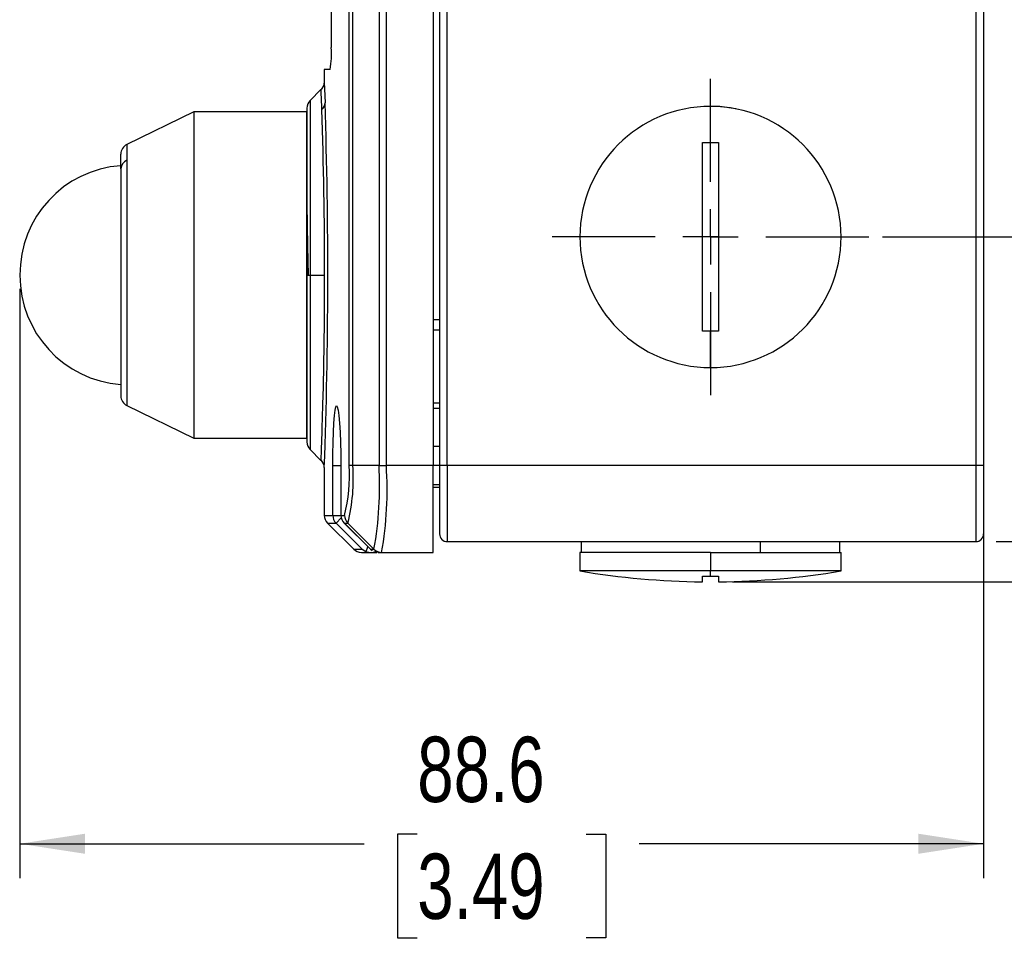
# Model space of a CAD drawing. Header units: millimetres. Extents: x 0 to 864, y 0 to 559.
# Tile 6 of 12: x 464 to 554, y 243 to 327. Entities that reach past the tile are written whole.
import ezdxf

# ---------------------------------------------------------------- set-up
doc = ezdxf.new("R2010")
doc.units = ezdxf.units.MM
doc.linetypes.add('CENTERX2', pattern=[20.32, 12.7, -2.54, 2.54, -2.54])
doc.layers.add('CENTER', color=40, linetype='CENTERX2')
doc.layers.add('DIMENSIONS', color=140, linetype='Continuous')
doc.styles.add('SLDTEXTSTYLE0', font='TXT', dxfattribs={"width": 0.75})
doc.dimstyles.new('SLDDIMSTYLE0', dxfattribs={"dimtxt": 6, "dimasz": 6, "dimexe": 0, "dimexo": 0.0625, "dimgap": 1.5, "dimtad": 0, "dimtih": 1, "dimtoh": 1, "dimdec": 1, "dimrnd": 1e-09, "dimzin": 12, "dimdsep": 46, "dimtxsty": 'SLDTEXTSTYLE0', "dimsah": 1, "dimcen": 0.09, "dimadec": 0, "dimazin": 3, "dimtfac": 1, "dimtdec": 1, "dimtofl": 0, "dimtmove": 0, "dimatfit": 3, "dimfxl": 0, "dimfrac": 2, "dimtolj": 1, "dimtzin": 12, "dimarcsym": 0})
doc.dimstyles.new('SLDDIMSTYLE1', dxfattribs={"dimtxt": 6, "dimasz": 6, "dimexe": 0, "dimexo": 0.0625, "dimgap": 1.5, "dimtad": 0, "dimtih": 1, "dimtoh": 1, "dimdec": 1, "dimrnd": 1e-09, "dimzin": 4, "dimdsep": 46, "dimtxsty": 'SLDTEXTSTYLE0', "dimsah": 1, "dimcen": 0.09, "dimadec": 0, "dimazin": 1, "dimtfac": 1, "dimtdec": 1, "dimtmove": 0, "dimatfit": 0, "dimfxl": 0, "dimfrac": 2, "dimtolj": 1, "dimtzin": 12, "dimarcsym": 0})
doc.dimstyles.new('SLDDIMSTYLE2', dxfattribs={"dimtxt": 6, "dimasz": 6, "dimexe": 0, "dimexo": 0.0625, "dimgap": 1.5, "dimtad": 0, "dimtih": 1, "dimtoh": 1, "dimdec": 1, "dimrnd": 1e-09, "dimzin": 4, "dimdsep": 46, "dimtxsty": 'SLDTEXTSTYLE0', "dimsah": 1, "dimcen": 0.09, "dimadec": 0, "dimazin": 1, "dimtfac": 1, "dimtdec": 1, "dimtofl": 0, "dimtmove": 0, "dimatfit": 3, "dimfxl": 0, "dimfrac": 2, "dimtolj": 1, "dimtzin": 12, "dimarcsym": 0})
doc.dimstyles.new('SLDDIMSTYLE3', dxfattribs={"dimtxt": 6, "dimasz": 6, "dimexe": 0, "dimexo": 0.0625, "dimgap": 1.5, "dimtad": 0, "dimtih": 1, "dimtoh": 1, "dimdec": 1, "dimrnd": 1e-09, "dimzin": 12, "dimdsep": 46, "dimtxsty": 'SLDTEXTSTYLE0', "dimsah": 1, "dimcen": 0.09, "dimadec": 0, "dimazin": 3, "dimtfac": 1, "dimtdec": 1, "dimtmove": 0, "dimatfit": 0, "dimfxl": 0, "dimfrac": 2, "dimtolj": 1, "dimtzin": 12, "dimarcsym": 0})

# ---------------------------------------------------------------- blocks, each defined once
blk = doc.blocks.new('_D_6')
at = {"layer": 'DIMENSIONS'}
for p, q in [((562.205, 279.429), (562.205, 290.968)), ((553.375, 279.429), (565.38, 279.429)), ((529.125, 275.733), (565.38, 275.733)), ((562.205, 251.66), (562.205, 275.733)), ((575.862, 252.544), (574.034, 252.544)), ((574.034, 252.544), (574.034, 243.019)), ((591.379, 252.544), (593.207, 252.544)), ((593.207, 252.544), (593.207, 243.019)), ((568.555, 251.66), (562.205, 251.66)), ((574.034, 243.019), (575.862, 243.019)), ((593.207, 243.019), (591.379, 243.019))]:
    blk.add_line(p, q, dxfattribs=at)
for points in [[(562.205, 279.429), (563.128, 285.429), (561.282, 285.429)], [(562.205, 275.733), (561.282, 269.733), (563.128, 269.733)]]:
    blk.add_solid(points, dxfattribs=at)
at = {"layer": 'DIMENSIONS', "char_height": 6, "attachment_point": 1, "style": 'SLDTEXTSTYLE0'}
for s, insert in [('3.7', (578.079, 261.497)), ('0.15', (575.862, 250.753))]:
    blk.add_mtext(s, dxfattribs=dict(at, insert=insert))
blk = doc.blocks.new('_D_7')
at = {"layer": 'DIMENSIONS'}
for p, q in [((583.352, 307.429), (583.352, 318.968)), ((542.915, 307.429), (586.527, 307.429)), ((575.594, 294.313), (573.766, 294.313)), ((573.766, 294.313), (573.766, 284.788)), ((591.11, 294.313), (592.938, 294.313)), ((592.938, 294.313), (592.938, 284.788)), ((573.766, 284.788), (575.594, 284.788)), ((592.938, 284.788), (591.11, 284.788)), ((553.375, 279.429), (586.527, 279.429)), ((583.352, 279.429), (583.352, 267.891))]:
    blk.add_line(p, q, dxfattribs=at)
for points in [[(583.352, 307.429), (584.275, 313.429), (582.429, 313.429)], [(583.352, 279.429), (582.429, 273.429), (584.275, 273.429)]]:
    blk.add_solid(points, dxfattribs=at)
at = {"layer": 'DIMENSIONS', "char_height": 6, "attachment_point": 1, "style": 'SLDTEXTSTYLE0'}
for s, insert in [('28.0', (575.594, 303.266)), ('1.10', (575.594, 292.522))]:
    blk.add_mtext(s, dxfattribs=dict(at, insert=insert))
blk = doc.blocks.new('_D_8')
at = {"layer": 'DIMENSIONS'}
for p, q in [((553.375, 389.429), (607.38, 389.429)), ((604.205, 389.429), (604.205, 344.29)), ((596.447, 335.313), (594.619, 335.313)), ((594.619, 335.313), (594.619, 325.788)), ((611.963, 335.313), (613.791, 335.313)), ((613.791, 335.313), (613.791, 325.788)), ((594.619, 325.788), (596.447, 325.788)), ((613.791, 325.788), (611.963, 325.788)), ((604.205, 279.429), (604.205, 324.569)), ((553.375, 279.429), (607.38, 279.429))]:
    blk.add_line(p, q, dxfattribs=at)
for points in [[(604.205, 389.429), (603.282, 383.429), (605.128, 383.429)], [(604.205, 279.429), (605.128, 285.429), (603.282, 285.429)]]:
    blk.add_solid(points, dxfattribs=at)
at = {"layer": 'DIMENSIONS', "char_height": 6, "attachment_point": 1, "style": 'SLDTEXTSTYLE0'}
for s, insert in [('110.0', (594.23, 344.266)), ('4.33', (596.447, 333.522))]:
    blk.add_mtext(s, dxfattribs=dict(at, insert=insert))
blk = doc.blocks.new('_D_9')
at = {"layer": 'DIMENSIONS'}
for p, q in [((522.875, 422.429), (631.38, 422.429)), ((628.205, 422.429), (628.205, 360.79)), ((620.447, 351.813), (618.619, 351.813)), ((618.619, 351.813), (618.619, 342.288)), ((635.963, 351.813), (637.791, 351.813)), ((637.791, 351.813), (637.791, 342.288)), ((618.619, 342.288), (620.447, 342.288)), ((637.791, 342.288), (635.963, 342.288)), ((628.205, 279.429), (628.205, 341.069)), ((553.375, 279.429), (631.38, 279.429))]:
    blk.add_line(p, q, dxfattribs=at)
for points in [[(628.205, 422.429), (627.282, 416.429), (629.128, 416.429)], [(628.205, 279.429), (629.128, 285.429), (627.282, 285.429)]]:
    blk.add_solid(points, dxfattribs=at)
at = {"layer": 'DIMENSIONS', "char_height": 6, "attachment_point": 1, "style": 'SLDTEXTSTYLE0'}
for s, insert in [('143.0', (618.23, 360.766)), ('5.63', (620.447, 350.022))]:
    blk.add_mtext(s, dxfattribs=dict(at, insert=insert))
blk = doc.blocks.new('_D_10')
at = {"layer": 'DIMENSIONS'}
for p, q in [((463.605, 302.659), (463.605, 248.485)), ((552.205, 285.159), (552.205, 248.485)), ((500.147, 252.544), (498.319, 252.544)), ((498.319, 252.544), (498.319, 243.019)), ((515.663, 252.544), (517.491, 252.544)), ((517.491, 252.544), (517.491, 243.019)), ((463.605, 251.66), (495.274, 251.66)), ((552.205, 251.66), (520.537, 251.66)), ((498.319, 243.019), (500.147, 243.019)), ((517.491, 243.019), (515.663, 243.019))]:
    blk.add_line(p, q, dxfattribs=at)
for points in [[(463.605, 251.66), (469.605, 250.737), (469.605, 252.583)], [(552.205, 251.66), (546.205, 252.583), (546.205, 250.737)]]:
    blk.add_solid(points, dxfattribs=at)
at = {"layer": 'DIMENSIONS', "char_height": 6, "attachment_point": 1, "style": 'SLDTEXTSTYLE0'}
for s, insert in [('88.6', (500.147, 261.497)), ('3.49', (500.147, 250.753))]:
    blk.add_mtext(s, dxfattribs=dict(at, insert=insert))
blk = doc.blocks.new('SW_CENTERMARKSYMBOL_6')
at = {"layer": 'CENTER', "color": 0}
for p, q in [((0, 5.08), (0, 14.54)), ((0, 0), (0, 2.54)), ((-5.08, 0), (-14.54, 0)), ((0, 0), (-2.54, 0)), ((0, 0), (0, -2.54)), ((0, 0), (2.54, 0)), ((5.08, 0), (14.54, 0)), ((0, -5.08), (0, -14.54))]:
    blk.add_line(p, q, dxfattribs=at)

msp = doc.modelspace()

# ---------------------------------------------------------------- linework, layer by layer
at = {"color": 7, "linetype": 'Continuous', "lineweight": 25}
for p, q in [((493.898, 286.427), (493.898, 382.432)), ((494.221, 286.429), (494.221, 382.429)), ((496.635, 382.429), (496.635, 286.429)), ((497.308, 286.429), (497.308, 382.429)), ((551.505, 382.429), (551.505, 286.429)), ((552.205, 382.429), (552.205, 286.429)), ((492.246, 346.429), (492.246, 324.829)), ((501.605, 337.429), (501.605, 286.429)), ((502.205, 329.222), (502.205, 286.429)), ((502.905, 286.429), (502.905, 329.222)), ((491.605, 322.829), (491.605, 321.612)), ((492.149, 322.829), (491.605, 322.829)), ((491.3, 320.974), (490.298, 319.972)), ((479.605, 318.929), (473.467, 315.935)), ((490.005, 318.929), (479.605, 318.929)), ((479.605, 318.929), (479.605, 317.102)), ((490.005, 319.265), (490.005, 303.929)), ((490.005, 317.102), (490.005, 318.929)), ((527.105, 316.104), (527.105, 319.429)), ((479.605, 317.102), (479.605, 288.929)), ((490.005, 288.929), (490.005, 317.102)), ((526.355, 316.097), (527.105, 316.104)), ((526.355, 298.761), (526.355, 316.097)), ((527.105, 316.104), (527.855, 316.097)), ((527.855, 316.097), (527.855, 298.761)), ((472.905, 313.683), (472.905, 315.034)), ((472.905, 313.683), (472.905, 292.831)), ((527.855, 307.429), (526.355, 307.429)), ((490.005, 303.929), (490.298, 303.929)), ((490.005, 303.929), (490.005, 288.593)), ((490.298, 303.929), (491.638, 303.929)), ((527.105, 298.755), (526.355, 298.761)), ((527.855, 298.761), (527.105, 298.755)), ((527.105, 295.429), (527.105, 298.755)), ((473.467, 291.923), (479.605, 288.929)), ((479.605, 288.929), (490.005, 288.929)), ((490.298, 287.886), (491.299, 286.885)), ((502.205, 288.179), (501.605, 288.179)), ((491.605, 286.246), (491.605, 281.843)), ((492.39, 281.843), (492.39, 286.429)), ((493.127, 286.429), (493.127, 281.843)), ((493.13, 286.429), (493.13, 281.843)), ((496.635, 286.429), (494.221, 286.429)), ((496.635, 286.429), (497.308, 286.429)), ((501.605, 286.429), (497.308, 286.429)), ((501.605, 278.429), (501.605, 286.429)), ((502.905, 286.429), (502.205, 286.429)), ((502.205, 286.429), (502.205, 280.129)), ((502.905, 286.429), (502.905, 279.429)), ((551.505, 286.429), (502.905, 286.429)), ((551.505, 286.429), (551.505, 279.429)), ((552.205, 286.429), (551.505, 286.429)), ((552.205, 286.429), (552.205, 280.129)), ((501.605, 284.679), (502.205, 284.679)), ((501.605, 284.429), (502.205, 284.429)), ((493.13, 281.843), (493.474, 281.843)), ((491.898, 281.136), (494.312, 278.722)), ((495.101, 278.722), (492.683, 281.136)), ((493.422, 281.136), (493.766, 281.136)), ((493.422, 281.136), (495.844, 278.722)), ((493.43, 281.144), (495.99, 278.592)), ((493.766, 281.136), (496.171, 278.722)), ((502.905, 279.429), (551.505, 279.429)), ((515.205, 279.429), (515.205, 278.429)), ((531.663, 279.429), (531.663, 278.429)), ((539.005, 278.429), (539.005, 279.429)), ((494.312, 278.722), (495.101, 278.722)), ((495.019, 278.429), (495.807, 278.429)), ((495.101, 278.722), (495.428, 278.513)), ((495.428, 278.513), (495.807, 278.429)), ((495.807, 278.429), (496.447, 278.429)), ((495.844, 278.722), (496.171, 278.722)), ((495.844, 278.722), (496.005, 278.607)), ((496.548, 278.429), (496.162, 278.495)), ((496.548, 278.429), (496.878, 278.429)), ((496.878, 278.429), (501.605, 278.429)), ((515.105, 278.429), (515.105, 276.729)), ((527.105, 278.429), (515.105, 278.429)), ((527.105, 278.429), (527.105, 276.729)), ((527.105, 278.429), (539.105, 278.429)), ((539.105, 276.729), (539.105, 278.429)), ((527.105, 276.729), (515.105, 276.729)), ((526.355, 276.253), (527.105, 276.25)), ((526.355, 275.735), (526.355, 276.253)), ((527.105, 276.25), (527.105, 276.729)), ((539.105, 276.729), (527.105, 276.729)), ((527.105, 276.25), (527.855, 276.253)), ((527.855, 276.253), (527.855, 275.733))]:
    msp.add_line(p, q, dxfattribs=at)
at = {"color": 8, "linetype": 'Continuous', "lineweight": 25}
for p, q in [((490.298, 319.972), (490.298, 303.929)), ((473.467, 315.935), (473.467, 314.473)), ((473.467, 314.473), (473.467, 291.923)), ((490.298, 303.929), (490.298, 287.886)), ((502.205, 299.826), (501.605, 299.826)), ((501.605, 298.887), (502.205, 298.887)), ((502.205, 292.149), (501.605, 292.149)), ((501.605, 291.679), (502.205, 291.679)), ((492.39, 286.429), (493.136, 286.429)), ((493.13, 286.429), (493.127, 286.429)), ((502.205, 286.429), (501.605, 286.429)), ((491.605, 281.843), (492.39, 281.843)), ((492.39, 281.843), (493.127, 281.843)), ((492.683, 281.136), (493.155, 281.609)), ((493.127, 281.843), (493.13, 281.843)), ((491.898, 281.136), (492.683, 281.136)), ((493.421, 281.135), (493.422, 281.136))]:
    msp.add_line(p, q, dxfattribs=at)
at = {"color": 7, "linetype": 'Continuous', "lineweight": 25, "flags": 128}
for points in [[(491.605, 321.693), (491.529, 321.311), (491.312, 320.986)], [(529.431, 319.202), (527.956, 319.404), (527.156, 319.429)], [(490.155, 303.929), (490.106, 306.566), (490.065, 308.527), (490.023, 310.412), (490.005, 311.122)], [(492.39, 286.429), (492.396, 287.503), (492.414, 288.539), (492.443, 289.487), (492.484, 290.323), (492.534, 291.004), (492.593, 291.512), (492.659, 291.824), (492.73, 291.929), (492.803, 291.824), (492.875, 291.513), (492.944, 291.006), (493.006, 290.325), (493.058, 289.493), (493.097, 288.54), (493.121, 287.511), (493.13, 286.429)], [(491.312, 286.872), (491.529, 286.548), (491.605, 286.165)], [(495.615, 278.965), (495.56, 278.833), (495.459, 278.589), (495.428, 278.513)]]:
    msp.add_lwpolyline(points, dxfattribs=at)
at = {"color": 8, "linetype": 'Continuous', "lineweight": 25, "flags": 128}
for points in [[(491.608, 321.612), (491.607, 321.636), (491.629, 321.028), (491.672, 319.763)], [(491.313, 286.9), (491.313, 286.883), (491.317, 286.993), (491.326, 287.225), (491.339, 287.584), (491.348, 287.831), (491.358, 288.125), (491.37, 288.471), (491.384, 288.871), (491.399, 289.331), (491.419, 289.932), (491.445, 290.809), (491.479, 292.026), (491.5, 292.852), (491.519, 293.63), (491.535, 294.341), (491.548, 294.974), (491.559, 295.516), (491.593, 297.584), (491.617, 299.577), (491.632, 301.741), (491.638, 303.929)]]:
    msp.add_lwpolyline(points, dxfattribs=at)
at = {"color": 7, "linetype": 'Continuous', "lineweight": 25}
for centre, radius, start, end in [((483.313, 324.261), 8.952, 350.79528, 3.63852), ((491.005, 319.265), 1, 135, 180), ((490.815, 319.781), 0.857, 311.16445, 358.84163), ((44.608, 303.926), 447.03, 0.00047, 1.94982), ((527.105, 307.429), 12, 90, 270), ((527.105, 307.429), 12, 270, 90), ((473.905, 315.037), 1, 116, 180), ((473.781, 313.654), 0.877, 111.03108, 178.10007), ((473.612, 304.012), 9.987, 94.05743, 180.48764), ((473.67, 303.879), 10.045, 179.72761, 265.6346), ((473.905, 292.822), 1, 180, 244), ((491.005, 288.593), 1, 180, 225), ((477.848, 285.6), 16.071, 346.48211, 2.94826), ((478.124, 285.148), 16.149, 345.61548, 4.55002), ((494.252, 261.665), 24.765, 90.07167, 90.81952), ((464.117, 284.521), 32.574, 349.7456, 3.35813), ((464.145, 284.2), 33.238, 350.00115, 3.84534), ((492.605, 281.843), 1, 180, 225), ((493.391, 281.843), 1.001, 179.99226, 224.94428), ((494.127, 281.843), 1, 180, 225.08724), ((494.131, 281.843), 1.002, 179.98499, 224.89177), ((494.476, 281.843), 1.002, 179.98161, 224.86729), ((502.905, 280.129), 0.7, 180, 270), ((551.505, 280.129), 0.7, 270, 360), ((495.019, 279.429), 1, 225, 270), ((496.88, 279.432), 1.003, 225.04825, 269.88966), ((527.105, 348.229), 72.5, 260.47272, 269.40775), ((527.105, 348.229), 72.5, 270.59285, 279.52728)]:
    msp.add_arc(centre, radius, start, end, dxfattribs=at)
at = {"color": 8, "linetype": 'Continuous', "lineweight": 25}
for centre, radius, start, end in [((256.144, 311.565), 235.357, 1.84337, 2.28791), ((6.264, 303.929), 485.666, 357.91348, 1.86839)]:
    msp.add_arc(centre, radius, start, end, dxfattribs=at)

# ---------------------------------------------------------------- block references
at = {"layer": 'CENTER'}
msp.add_blockref('SW_CENTERMARKSYMBOL_6', (527.105, 307.429), dxfattribs=at)

# ---------------------------------------------------------------- dimensions: what is measured, and where the dimension line sits
at = {"layer": 'DIMENSIONS'}
for base, p1, p2, dimstyle, picture, middle in [((628.205, 422.429), (552.105, 279.429), (521.605, 422.429), 'SLDDIMSTYLE2', '_D_9', (628.205, 350.929)), ((604.205, 389.429), (552.105, 279.429), (552.105, 389.429), 'SLDDIMSTYLE2', '_D_8', (604.205, 334.429)), ((583.352, 307.429), (552.105, 279.429), (541.645, 307.429), 'SLDDIMSTYLE1', '_D_7', (583.352, 293.429)), ((562.205, 279.429), (527.855, 275.733), (552.105, 279.429), 'SLDDIMSTYLE3', '_D_6', (562.205, 251.66))]:
    dim = msp.add_linear_dim(base=base, p1=p1, p2=p2, angle=90, dimstyle=dimstyle, dxfattribs=at)
    dim.commit()
    dim.dimension.update_dxf_attribs({"geometry": picture, "text_midpoint": middle, "dimtype": 160})
dim = msp.add_linear_dim(base=(463.605, 251.66), p1=(552.205, 286.429), p2=(463.605, 303.929), dimstyle='SLDDIMSTYLE0', dxfattribs=at)
dim.commit()
dim.dimension.update_dxf_attribs({"geometry": '_D_10', "text_midpoint": (507.905, 251.66), "dimtype": 160})

doc.saveas('drawing.dxf')
